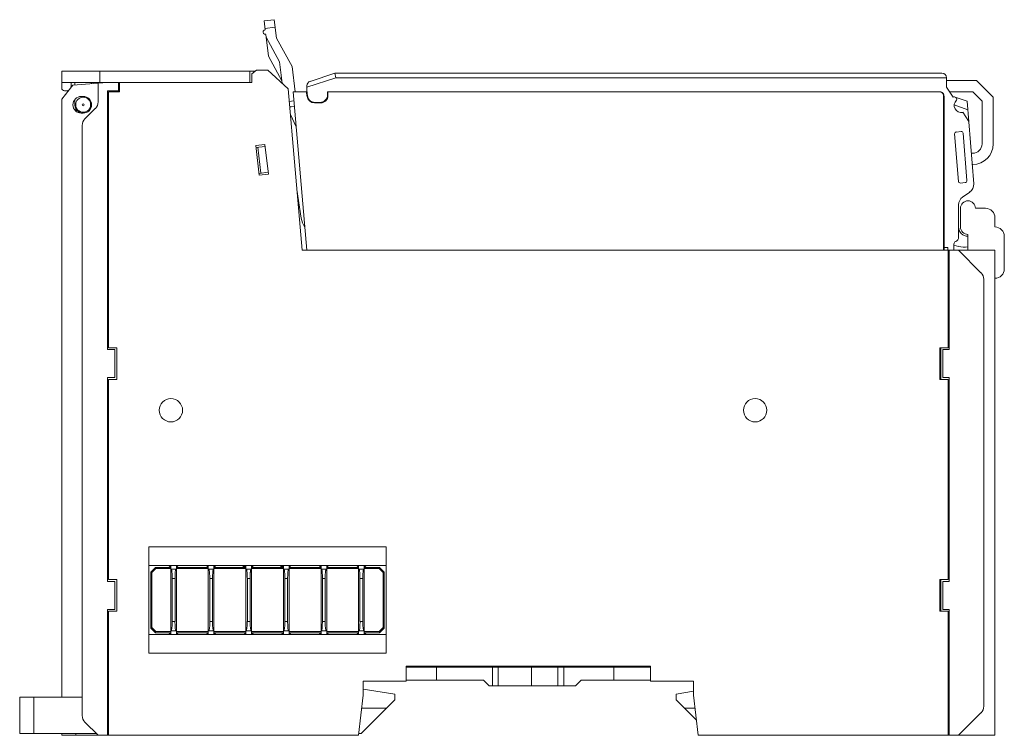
# Model space of a CAD drawing. Header units: inches. Extents: x 1106 to 1533, y 168 to 467.
# Tile 3 of 13: x 1204 to 1310, y 281 to 358. Entities that reach past the tile are written whole.
import ezdxf

# ---------------------------------------------------------------- set-up
doc = ezdxf.new("R2010")
doc.units = ezdxf.units.IN
doc.header["$LTSCALE"] = 23.1
doc.header["$MEASUREMENT"] = 0
doc.layers.get('0').update_dxf_attribs({"lineweight": 18})
for name, color, linetype, lineweight in [('1_27', 7, 'Continuous', 18), ('1_30_1_1', 7, 'Continuous', 18), ('1_39_1_1', 7, 'Continuous', 18), ('1_6', 7, 'Continuous', 18)]:
    doc.layers.add(name, color=color, linetype=linetype, lineweight=lineweight)

msp = doc.modelspace()

# ---------------------------------------------------------------- linework, layer by layer
at = {"color": 7, "linetype": 'Continuous'}
for p, q in [((1208.52, 350.6), (1208.52, 352.4)), ((1208.52, 352.4), (1229.27, 352.4)), ((1212.62, 351.2), (1212.62, 352.42)), ((1228.69, 351.2), (1228.69, 352.4)), ((1229.39, 352.5), (1228.89, 352.1)), ((1230.6, 352.5), (1229.39, 352.5)), ((1232.78, 350.5), (1230.6, 352.5)), ((1228.89, 352.1), (1228.89, 351.2)), ((1208.52, 351.2), (1228.89, 351.2)), ((1208.52, 349.4), (1209.72, 350.9)), ((1209.02, 350.3), (1208.82, 350.3)), ((1209.52, 351.2), (1209.52, 350.8)), ((1209.72, 350.9), (1212.42, 351.12)), ((1209.92, 351.2), (1209.92, 350.92)), ((1211.72, 351.2), (1211.72, 351.06)), ((1212.42, 351.12), (1213.42, 351.2)), ((1212.42, 351.12), (1212.42, 349.11)), ((1213.42, 322.55), (1213.42, 350.3)), ((1213.42, 350.3), (1214.72, 350.3)), ((1214.42, 350.2), (1214.42, 350.3)), ((1214.62, 351.2), (1214.62, 350.3)), ((1214.72, 350.2), (1214.72, 351.2)), ((1232.78, 350.5), (1234.3, 333.2)), ((1208.52, 349.4), (1208.52, 285.3)), ((1209.92, 349.34), (1209.92, 348.8)), ((1210.82, 349.7), (1210.62, 349.7)), ((1213.52, 322.75), (1213.52, 350.2)), ((1213.52, 350.2), (1214.72, 350.2)), ((1210.02, 348.13), (1210.02, 348.4)), ((1211.01, 347.3), (1212.12, 348.41)), ((1210.62, 347.9), (1210.82, 347.9)), ((1210.72, 346.59), (1210.72, 283.31)), ((1229.31, 344.42), (1230.3, 344.54)), ((1229.68, 341.24), (1229.31, 344.42)), ((1229.33, 344.22), (1230.33, 344.34)), ((1229.86, 341.47), (1229.53, 344.25)), ((1230.3, 344.54), (1230.68, 341.36)), ((1213.42, 342.9), (1213.52, 342.9)), ((1229.66, 341.44), (1230.65, 341.56)), ((1230.68, 341.36), (1229.68, 341.24)), ((1304.82, 337.7), (1304.82, 335.7)), ((1307.52, 337.7), (1306.42, 337.7)), ((1213.42, 337.2), (1213.52, 337.2)), ((1308.52, 335.7), (1308.52, 336.7)), ((1305.62, 334.9), (1305.62, 333.2)), ((1309.52, 331.2), (1309.52, 334.7)), ((1213.52, 334.4), (1213.42, 334.4)), ((1234.3, 333.2), (1303.52, 333.2)), ((1303.52, 322.75), (1303.52, 333.2)), ((1303.62, 333.2), (1308.52, 333.2)), ((1303.62, 333.2), (1303.62, 322.55)), ((1304.62, 333.2), (1307.02, 330.79)), ((1308.52, 333.2), (1308.52, 281.2)), ((1303.52, 331.6), (1303.62, 331.6)), ((1307.32, 330.09), (1307.32, 284.31)), ((1303.62, 326.8), (1303.52, 326.8)), ((1303.52, 326.3), (1303.62, 326.3)), ((1213.52, 323.3), (1213.42, 323.3)), ((1303.62, 323.5), (1303.52, 323.5)), ((1303.62, 323.3), (1303.52, 323.3)), ((1214.22, 322.55), (1213.42, 322.55)), ((1213.52, 322.75), (1214.42, 322.75)), ((1214.22, 319.55), (1214.22, 322.55)), ((1214.42, 319.35), (1214.42, 322.75)), ((1303.52, 322.75), (1302.62, 322.75)), ((1302.62, 322.75), (1302.62, 319.35)), ((1302.72, 319.35), (1302.72, 322.75)), ((1303.62, 322.55), (1302.92, 322.55)), ((1302.92, 322.55), (1302.92, 319.55)), ((1213.42, 297.7), (1213.42, 319.55)), ((1213.42, 319.55), (1214.22, 319.55)), ((1213.42, 318.8), (1213.52, 318.8)), ((1213.52, 297.9), (1213.52, 319.35)), ((1213.52, 319.35), (1214.42, 319.35)), ((1303.52, 319.35), (1302.62, 319.35)), ((1302.92, 319.55), (1303.62, 319.55)), ((1303.52, 297.9), (1303.52, 319.35)), ((1303.52, 318.8), (1303.62, 318.8)), ((1303.62, 319.55), (1303.62, 297.7)), ((1213.52, 308.5), (1213.42, 308.5)), ((1303.62, 308.5), (1303.52, 308.5)), ((1213.42, 304.9), (1213.52, 304.9)), ((1303.52, 304.9), (1303.62, 304.9)), ((1213.42, 301.45), (1213.52, 301.45)), ((1243.27, 301.4), (1217.87, 301.4)), ((1217.87, 301.4), (1217.87, 290)), ((1243.27, 290), (1243.27, 301.4)), ((1303.52, 301.45), (1303.62, 301.45)), ((1213.52, 298.65), (1213.42, 298.65)), ((1243.27, 299.4), (1217.87, 299.4)), ((1303.62, 298.65), (1303.52, 298.65)), ((1213.52, 298.45), (1213.42, 298.45)), ((1214.22, 297.7), (1213.42, 297.7)), ((1213.52, 297.9), (1214.42, 297.9)), ((1214.22, 294.7), (1214.22, 297.7)), ((1214.42, 294.5), (1214.42, 297.9)), ((1303.52, 297.9), (1302.62, 297.9)), ((1302.62, 297.9), (1302.62, 294.5)), ((1302.72, 297.9), (1302.72, 294.5)), ((1303.62, 297.7), (1302.92, 297.7)), ((1302.92, 297.7), (1302.92, 294.7)), ((1303.62, 298.45), (1303.52, 298.45)), ((1213.42, 294.7), (1214.22, 294.7)), ((1213.42, 281.2), (1213.42, 294.7)), ((1213.52, 294.5), (1214.42, 294.5)), ((1213.52, 281.2), (1213.52, 294.5)), ((1303.52, 294.5), (1302.62, 294.5)), ((1302.92, 294.7), (1303.62, 294.7)), ((1303.52, 281.2), (1303.52, 294.5)), ((1303.62, 294.7), (1303.62, 281.2)), ((1213.42, 293.95), (1213.52, 293.95)), ((1303.52, 293.95), (1303.62, 293.95)), ((1217.87, 292), (1243.27, 292)), ((1213.42, 290.4), (1213.52, 290.4)), ((1303.52, 290.4), (1303.62, 290.4)), ((1243.27, 290), (1217.87, 290)), ((1245.42, 288.6), (1271.62, 288.6)), ((1245.42, 288.6), (1245.42, 287)), ((1245.42, 288.5), (1271.62, 288.5)), ((1248.67, 287.1), (1248.67, 288.5)), ((1254.69, 286.5), (1254.69, 288.5)), ((1255.28, 286.5), (1255.28, 288.5)), ((1257.67, 288.6), (1257.67, 288.5)), ((1258.84, 286.5), (1258.84, 288.5)), ((1259.67, 288.6), (1259.67, 288.5)), ((1261.69, 286.5), (1261.69, 288.5)), ((1262.32, 288.5), (1262.32, 286.5)), ((1267.67, 287.1), (1267.67, 288.5)), ((1271.62, 287), (1271.62, 288.6)), ((1245.42, 287), (1240.82, 287)), ((1240.82, 287), (1240.82, 285.5)), ((1253.72, 287.1), (1245.42, 287.1)), ((1254.32, 286.5), (1253.72, 287.1)), ((1264.17, 287.1), (1263.57, 286.5)), ((1264.17, 287.1), (1271.62, 287.1)), ((1276.22, 287), (1271.62, 287)), ((1276.22, 285.5), (1276.22, 287)), ((1240.82, 286.14), (1244.22, 285.6)), ((1254.32, 286.5), (1263.57, 286.5)), ((1274.37, 285.6), (1276.22, 285.93)), ((1204.02, 285.3), (1210.72, 285.3)), ((1204.02, 285.3), (1204.02, 281.4)), ((1205.52, 281.4), (1205.52, 285.3)), ((1213.52, 285.3), (1213.42, 285.3)), ((1240.82, 285.5), (1240.32, 281.2)), ((1244.22, 285), (1240.62, 281.4)), ((1244.22, 285.6), (1244.22, 285)), ((1274.37, 285), (1274.37, 285.6)), ((1276.53, 282.84), (1274.37, 285)), ((1276.72, 281.2), (1276.22, 285.5)), ((1243.32, 284.1), (1240.66, 284.1)), ((1275.27, 284.1), (1276.38, 284.1)), ((1307.02, 283.61), (1304.62, 281.2)), ((1212.42, 281.2), (1211.01, 282.61)), ((1204.02, 281.4), (1212.22, 281.4)), ((1208.52, 281.2), (1208.52, 281.4)), ((1208.52, 281.2), (1240.32, 281.2)), ((1210.02, 281.2), (1210.02, 281.4)), ((1213.52, 281.4), (1213.42, 281.4)), ((1240.62, 281.4), (1240.34, 281.4)), ((1276.72, 281.2), (1308.52, 281.2))]:
    msp.add_line(p, q, dxfattribs=at)
for centre, radius in [((1210.82, 348.8), 0.8), ((1210.82, 348.8), 0.1), ((1220.22, 316.05), 1.25), ((1282.82, 316.05), 1.25)]:
    msp.add_circle(centre, radius, dxfattribs=at)
for centre, radius, start, end in [((1208.82, 350.6), 0.3, 180, 270), ((1209.02, 350.8), 0.5, 270, 308.8518), ((1209.02, 350.8), 0.5, 334.171, 0), ((1210.62, 348.8), 0.9, 90, 270), ((1210.82, 348.8), 0.9, 270, 90), ((1210.82, 348.8), 0.9, 180, 257.3112), ((1211.42, 349.11), 1, 315, 0.0073), ((1211.72, 346.59), 1, 135, 180), ((1305.62, 337.7), 0.8, 0, 180), ((1307.52, 336.7), 1, 0, 90), ((1305.62, 335.7), 0.8, 180, 270), ((1308.52, 334.7), 1, 0, 90), ((1306.32, 330.09), 1, 0, 45), ((1308.52, 331.2), 1, 270, 0), ((1306.32, 284.31), 1, 315, 0), ((1211.72, 283.31), 1, 180, 225)]:
    msp.add_arc(centre, radius, start, end, dxfattribs=at)
at = {"layer": '1_27', "color": 7, "linetype": 'Continuous'}
for p, q in [((1233.31, 350.2), (1234.8, 333.2)), ((1234.76, 350.2), (1233.31, 350.2)), ((1234.76, 350.2), (1234.8, 349.72)), ((1237.05, 350.2), (1237.05, 349.8)), ((1302.59, 350.2), (1237.05, 350.2)), ((1302.99, 333.2), (1302.99, 349.8)), ((1236.25, 349), (1235.6, 349))]:
    msp.add_line(p, q, dxfattribs=at)
for centre, radius, start, end in [((1235.6, 349.8), 0.8, 185.3635, 270), ((1236.25, 349.8), 0.8, 270, 0), ((1302.59, 349.8), 0.4, 0.0001, 89.9476)]:
    msp.add_arc(centre, radius, start, end, dxfattribs=at)
at = {"layer": '1_30_1_1', "color": 7, "linetype": 'Continuous'}
for p, q in [((1220.21, 299.2), (1220.21, 299.4)), ((1220.21, 299), (1220.81, 299)), ((1220.24, 299), (1220.27, 298.98)), ((1220.75, 298.98), (1220.77, 299)), ((1220.81, 299.2), (1220.81, 299.4)), ((1224.23, 299.2), (1224.23, 299.4)), ((1224.23, 299), (1224.83, 299)), ((1224.27, 299), (1224.29, 298.98)), ((1224.77, 298.98), (1224.79, 299)), ((1224.83, 299.2), (1224.83, 299.4)), ((1228.26, 299.2), (1228.26, 299.4)), ((1228.26, 299), (1228.86, 299)), ((1228.29, 299), (1228.32, 298.98)), ((1228.8, 298.98), (1228.82, 299)), ((1228.86, 299.2), (1228.86, 299.4)), ((1232.28, 299.2), (1232.28, 299.4)), ((1232.28, 299), (1232.88, 299)), ((1232.32, 299), (1232.34, 298.98)), ((1232.82, 298.98), (1232.84, 299)), ((1232.88, 299.2), (1232.88, 299.4)), ((1236.31, 299.2), (1236.31, 299.4)), ((1236.31, 299), (1236.91, 299)), ((1236.34, 299), (1236.37, 298.98)), ((1236.85, 298.98), (1236.87, 299)), ((1236.91, 299.2), (1236.91, 299.4)), ((1240.33, 299.2), (1240.33, 299.4)), ((1240.33, 299), (1240.93, 299)), ((1240.37, 299), (1240.39, 298.98)), ((1240.87, 298.98), (1240.89, 299)), ((1240.93, 299.2), (1240.93, 299.4)), ((1220.66, 298), (1220.36, 298)), ((1220.36, 293.4), (1220.36, 298)), ((1220.66, 293.4), (1220.66, 298)), ((1224.68, 298), (1224.38, 298)), ((1224.38, 293.4), (1224.38, 298)), ((1224.68, 293.4), (1224.68, 298)), ((1228.71, 298), (1228.41, 298)), ((1228.41, 293.4), (1228.41, 298)), ((1228.71, 293.4), (1228.71, 298)), ((1232.73, 298), (1232.43, 298)), ((1232.43, 293.4), (1232.43, 298)), ((1232.73, 293.4), (1232.73, 298)), ((1236.76, 298), (1236.46, 298)), ((1236.46, 293.4), (1236.46, 298)), ((1236.76, 293.4), (1236.76, 298)), ((1240.78, 298), (1240.48, 298)), ((1240.48, 293.4), (1240.48, 298)), ((1240.78, 293.4), (1240.78, 298)), ((1220.36, 293.4), (1220.66, 293.4)), ((1224.38, 293.4), (1224.68, 293.4)), ((1228.41, 293.4), (1228.71, 293.4)), ((1232.43, 293.4), (1232.73, 293.4)), ((1236.46, 293.4), (1236.76, 293.4)), ((1240.48, 293.4), (1240.78, 293.4)), ((1220.21, 292.4), (1220.81, 292.4)), ((1224.23, 292.4), (1224.83, 292.4)), ((1228.26, 292.4), (1228.86, 292.4)), ((1232.28, 292.4), (1232.88, 292.4)), ((1236.31, 292.4), (1236.91, 292.4)), ((1240.33, 292.4), (1240.93, 292.4)), ((1220.21, 292), (1220.21, 292.2)), ((1220.81, 292), (1220.81, 292.2)), ((1224.23, 292), (1224.23, 292.2)), ((1224.83, 292), (1224.83, 292.2)), ((1228.26, 292), (1228.26, 292.2)), ((1228.86, 292), (1228.86, 292.2)), ((1232.28, 292), (1232.28, 292.2)), ((1232.88, 292), (1232.88, 292.2)), ((1236.31, 292), (1236.31, 292.2)), ((1236.91, 292), (1236.91, 292.2)), ((1240.33, 292), (1240.33, 292.2)), ((1240.93, 292), (1240.93, 292.2))]:
    msp.add_line(p, q, dxfattribs=at)
for centre, major_axis, start_param, end_param in [((1220.19, 293.86), (-0.05, 1.46), -3.145428, -1.896368), ((1220.82, 293.86), (0.05, 1.46), -4.386817, -3.137757), ((1224.22, 293.86), (-0.05, 1.46), -3.145428, -1.896368), ((1224.84, 293.86), (0.05, 1.46), -4.386817, -3.137757), ((1228.24, 293.86), (-0.05, 1.46), -3.145428, -1.896368), ((1228.87, 293.86), (0.05, 1.46), -4.386817, -3.137757), ((1232.27, 293.86), (-0.05, 1.46), -3.145428, -1.896368), ((1232.89, 293.86), (0.05, 1.46), -4.386817, -3.137757), ((1236.29, 293.86), (-0.05, 1.46), -3.145428, -1.896368), ((1236.92, 293.86), (0.05, 1.46), -4.386817, -3.137757), ((1240.32, 293.86), (-0.05, 1.46), -3.145428, -1.896368), ((1240.94, 293.86), (0.05, 1.46), -4.386817, -3.137757)]:
    msp.add_ellipse(centre, major_axis=major_axis, ratio=0.106591, start_param=start_param, end_param=end_param, dxfattribs=at)
for points in [[(1220.27, 298.98), (1220.27, 298.98), (1220.28, 298.96), (1220.3, 298.9), (1220.31, 298.82), (1220.33, 298.7), (1220.34, 298.57), (1220.35, 298.43), (1220.35, 298.24), (1220.36, 298.1), (1220.36, 298)], [(1220.75, 298.98), (1220.74, 298.98), (1220.73, 298.96), (1220.71, 298.9), (1220.7, 298.82), (1220.68, 298.7), (1220.67, 298.57), (1220.66, 298.43), (1220.66, 298.24), (1220.66, 298.1), (1220.66, 298)], [(1224.29, 298.98), (1224.3, 298.98), (1224.3, 298.96), (1224.32, 298.9), (1224.34, 298.82), (1224.35, 298.7), (1224.36, 298.57), (1224.37, 298.43), (1224.38, 298.24), (1224.38, 298.1), (1224.38, 298)], [(1224.77, 298.98), (1224.77, 298.98), (1224.76, 298.96), (1224.74, 298.9), (1224.72, 298.82), (1224.71, 298.7), (1224.7, 298.57), (1224.69, 298.43), (1224.68, 298.24), (1224.68, 298.1), (1224.68, 298)], [(1228.32, 298.98), (1228.32, 298.98), (1228.33, 298.96), (1228.35, 298.9), (1228.36, 298.82), (1228.38, 298.7), (1228.39, 298.57), (1228.4, 298.43), (1228.4, 298.24), (1228.41, 298.1), (1228.41, 298)], [(1228.8, 298.98), (1228.79, 298.98), (1228.78, 298.96), (1228.76, 298.9), (1228.75, 298.82), (1228.73, 298.7), (1228.72, 298.57), (1228.71, 298.43), (1228.71, 298.24), (1228.71, 298.1), (1228.71, 298)], [(1232.34, 298.98), (1232.35, 298.98), (1232.35, 298.96), (1232.37, 298.9), (1232.39, 298.82), (1232.4, 298.7), (1232.41, 298.57), (1232.42, 298.43), (1232.43, 298.24), (1232.43, 298.1), (1232.43, 298)], [(1232.82, 298.98), (1232.82, 298.98), (1232.81, 298.96), (1232.79, 298.9), (1232.77, 298.82), (1232.76, 298.7), (1232.75, 298.57), (1232.74, 298.43), (1232.73, 298.24), (1232.73, 298.1), (1232.73, 298)], [(1236.37, 298.98), (1236.37, 298.98), (1236.38, 298.96), (1236.4, 298.9), (1236.41, 298.82), (1236.43, 298.7), (1236.44, 298.57), (1236.45, 298.43), (1236.45, 298.24), (1236.46, 298.1), (1236.46, 298)], [(1236.85, 298.98), (1236.84, 298.98), (1236.83, 298.96), (1236.81, 298.9), (1236.8, 298.82), (1236.78, 298.7), (1236.77, 298.57), (1236.76, 298.43), (1236.76, 298.24), (1236.76, 298.1), (1236.76, 298)], [(1240.39, 298.98), (1240.4, 298.98), (1240.4, 298.96), (1240.42, 298.9), (1240.44, 298.82), (1240.45, 298.7), (1240.46, 298.57), (1240.47, 298.43), (1240.48, 298.24), (1240.48, 298.1), (1240.48, 298)], [(1240.87, 298.98), (1240.87, 298.98), (1240.86, 298.96), (1240.84, 298.9), (1240.82, 298.82), (1240.81, 298.7), (1240.8, 298.57), (1240.79, 298.43), (1240.78, 298.24), (1240.78, 298.1), (1240.78, 298)]]:
    msp.add_open_spline(points, degree=3, knots=[0, 0, 0, 0, 0.02804, 0.065554, 0.164448, 0.285433, 0.41925, 0.560262, 0.705221, 1, 1, 1, 1], dxfattribs=at)
at = {"layer": '1_39_1_1', "color": 7, "linetype": 'Continuous'}
for p, q in [((1218.57, 299.2), (1218.07, 298.7)), ((1218.07, 298.7), (1218.19, 298.65)), ((1218.07, 298.7), (1218.07, 292.7)), ((1218.19, 298.65), (1218.62, 299.08)), ((1218.19, 298.65), (1218.19, 292.75)), ((1220.21, 299.2), (1218.57, 299.2)), ((1218.62, 299.08), (1218.57, 299.2)), ((1220.21, 299.08), (1218.62, 299.08)), ((1220.01, 299.4), (1220.21, 299.2)), ((1220.21, 292.2), (1220.21, 299.2)), ((1220.81, 299.2), (1221.01, 299.4)), ((1224.23, 299.2), (1220.81, 299.2)), ((1220.81, 299.2), (1220.81, 292.2)), ((1224.23, 299.08), (1220.81, 299.08)), ((1224.03, 299.4), (1224.23, 299.2)), ((1224.23, 292.2), (1224.23, 299.2)), ((1224.83, 299.2), (1225.03, 299.4)), ((1228.26, 299.2), (1224.83, 299.2)), ((1224.83, 299.2), (1224.83, 292.2)), ((1228.26, 299.08), (1224.83, 299.08)), ((1227.89, 299.4), (1228.09, 299.2)), ((1228.26, 299.2), (1228.06, 299.4)), ((1228.26, 292.2), (1228.26, 299.2)), ((1228.86, 299.2), (1229.06, 299.4)), ((1232.28, 299.2), (1228.86, 299.2)), ((1228.86, 292.2), (1228.86, 299.2)), ((1232.28, 299.08), (1228.86, 299.08)), ((1231.91, 299.4), (1232.11, 299.2)), ((1232.28, 299.2), (1232.08, 299.4)), ((1232.28, 292.2), (1232.28, 299.2)), ((1232.88, 299.2), (1233.08, 299.4)), ((1236.31, 299.2), (1232.88, 299.2)), ((1232.88, 299.2), (1232.88, 292.2)), ((1236.31, 299.08), (1232.88, 299.08)), ((1236.11, 299.4), (1236.31, 299.2)), ((1236.31, 292.2), (1236.31, 299.2)), ((1236.91, 299.2), (1237.11, 299.4)), ((1240.33, 299.2), (1236.91, 299.2)), ((1236.91, 292.2), (1236.91, 299.2)), ((1240.33, 299.08), (1236.91, 299.08)), ((1240.13, 299.4), (1240.33, 299.2)), ((1240.33, 292.2), (1240.33, 299.2)), ((1240.93, 299.2), (1241.13, 299.4)), ((1242.57, 299.2), (1240.93, 299.2)), ((1240.93, 299.2), (1240.93, 292.2)), ((1242.52, 299.08), (1240.93, 299.08)), ((1242.52, 299.08), (1242.57, 299.2)), ((1242.52, 299.08), (1242.95, 298.65)), ((1243.07, 298.7), (1242.57, 299.2)), ((1242.95, 298.65), (1243.07, 298.7)), ((1242.95, 292.75), (1242.95, 298.65)), ((1243.07, 292.7), (1243.07, 298.7)), ((1218.07, 292.7), (1218.19, 292.75)), ((1218.07, 292.7), (1218.57, 292.2)), ((1218.62, 292.32), (1218.19, 292.75)), ((1218.57, 292.2), (1218.62, 292.32)), ((1218.62, 292.32), (1220.21, 292.32)), ((1220.81, 292.32), (1224.23, 292.32)), ((1224.83, 292.32), (1228.26, 292.32)), ((1228.86, 292.32), (1232.28, 292.32)), ((1232.88, 292.32), (1236.31, 292.32)), ((1236.91, 292.32), (1240.33, 292.32)), ((1240.93, 292.32), (1242.52, 292.32)), ((1242.95, 292.75), (1242.52, 292.32)), ((1242.57, 292.2), (1242.52, 292.32)), ((1242.57, 292.2), (1243.07, 292.7)), ((1242.95, 292.75), (1243.07, 292.7)), ((1218.57, 292.2), (1220.21, 292.2)), ((1220.21, 292.2), (1220.01, 292)), ((1221.01, 292), (1220.81, 292.2)), ((1220.81, 292.2), (1224.23, 292.2)), ((1224.23, 292.2), (1224.03, 292)), ((1225.03, 292), (1224.83, 292.2)), ((1224.83, 292.2), (1228.26, 292.2)), ((1228.26, 292.2), (1228.06, 292)), ((1228.86, 292.2), (1232.28, 292.2)), ((1229.06, 292), (1228.86, 292.2)), ((1232.28, 292.2), (1232.08, 292)), ((1232.88, 292.2), (1236.31, 292.2)), ((1233.08, 292), (1232.88, 292.2)), ((1236.31, 292.2), (1236.11, 292)), ((1236.91, 292.2), (1240.33, 292.2)), ((1237.11, 292), (1236.91, 292.2)), ((1240.33, 292.2), (1240.13, 292)), ((1240.93, 292.2), (1242.57, 292.2)), ((1241.13, 292), (1240.93, 292.2))]:
    msp.add_line(p, q, dxfattribs=at)
at = {"layer": '1_6', "color": 7, "linetype": 'Continuous'}
for p, q in [((1231.29, 357.92), (1230.2, 357.79)), ((1230.32, 356.85), (1230.2, 357.79)), ((1231.29, 357.92), (1231.54, 355.94)), ((1231.39, 357.13), (1230.3, 356.99)), ((1230.66, 354.02), (1230.38, 356.35)), ((1231.85, 353.41), (1230.41, 356.05)), ((1231.54, 355.94), (1233.22, 352.92)), ((1232.1, 351.37), (1230.66, 354.02)), ((1232.13, 351.1), (1231.85, 353.41)), ((1233.22, 352.92), (1233.55, 350.2)), ((1234.8, 350.67), (1237.88, 351.7)), ((1235.14, 351.31), (1237.8, 352.2)), ((1237.8, 352.2), (1237.88, 351.7)), ((1237.8, 352.2), (1302.83, 352.2)), ((1303.33, 351.7), (1237.88, 351.7)), ((1303.33, 350.7), (1303.33, 351.7)), ((1303.33, 351.4), (1306.53, 351.4)), ((1306.53, 351.4), (1308.33, 349.6)), ((1234.8, 350.84), (1234.8, 350.37)), ((1234.85, 349.73), (1234.8, 350.37)), ((1303.33, 350.7), (1304.03, 349.61)), ((1233.4, 349.21), (1232.9, 349.15)), ((1234.88, 349.47), (1234.85, 349.73)), ((1237, 349.85), (1237, 350.2)), ((1237, 350.2), (1302.6, 350.2)), ((1303.06, 349.7), (1303.05, 349.82)), ((1303.06, 349.7), (1303.06, 333.2)), ((1303.65, 350.2), (1306.13, 350.2)), ((1305.53, 349.17), (1304.25, 349.63)), ((1307.13, 349.2), (1306.13, 350.2)), ((1308.33, 344.6), (1308.33, 349.6)), ((1233.09, 348.57), (1233.45, 348.62)), ((1235.65, 349.05), (1236.52, 349.05)), ((1302.99, 349.2), (1303.06, 349.2)), ((1304.15, 348.78), (1305.6, 348.26)), ((1305.53, 349.17), (1306.24, 340.32)), ((1307.13, 349.2), (1307.13, 344.6)), ((1233.02, 347.76), (1233.64, 346.45)), ((1305.08, 347.99), (1305.7, 347.02)), ((1304.19, 345.67), (1304.6, 340.59)), ((1304.89, 345.93), (1304.37, 345.88)), ((1305.52, 340.67), (1305.11, 345.75)), ((1305.98, 343.6), (1306.13, 343.6)), ((1306.13, 342.4), (1306.07, 342.4)), ((1304.82, 340.41), (1305.34, 340.46)), ((1234.16, 336.63), (1233.73, 339.7)), ((1305.81, 339.42), (1305.05, 338.9)), ((1304.62, 334.6), (1304.62, 338.07)), ((1302.99, 334.65), (1303.06, 334.65)), ((1303.06, 334), (1302.99, 334)), ((1303.46, 333.5), (1303.06, 333.5)), ((1303.46, 333.2), (1303.46, 333.5)), ((1304.12, 333.2), (1304.12, 333.86)), ((1304.62, 333.62), (1304.12, 333.75)), ((1303.52, 333.2), (1303.62, 333.2))]:
    msp.add_line(p, q, dxfattribs=at)
for centre, radius, start, end in [((1230.35, 356.6), 0.25, 97, 277), ((1302.83, 351.7), 0.5, 0, 90), ((1235.3, 350.84), 0.5, 108.4349, 180), ((1235.65, 349.85), 0.8, 185.2724, 270), ((1236.2, 349.85), 0.8, 270, 0), ((1304.17, 349.4), 0.25, 333.8572, 122.8129), ((1304.91, 348.73), 0.762, 133.1898, 282.37), ((1233.06, 348.87), 0.3, 248.6787, 277), ((1304.39, 345.69), 0.2, 95.4274, 184.6059), ((1304.91, 345.73), 0.2, 4.6059, 95.4274), ((1306.13, 344.6), 2.2, 270, 0), ((1306.13, 344.6), 1, 270, 0), ((1304.8, 340.61), 0.2, 184.6059, 275.4274), ((1305.32, 340.66), 0.2, 275.4274, 4.6059), ((1305.24, 340.24), 1, 304.4354, 4.6059), ((1305.62, 338.07), 1, 124.4354, 180), ((1237.27, 337.4), 3.2, 194, 212.2185), ((1305.62, 335.7), 1, 180, 270), ((1304.12, 334.6), 0.5, 292.0243, 360), ((1304.42, 333.86), 0.3, 112.0243, 180), ((1305.22, 335.53), 2, 252.3457, 281.3735)]:
    msp.add_arc(centre, radius, start, end, dxfattribs=at)
msp.add_open_spline([(1302.75, 350.17), (1302.71, 350.19), (1302.65, 350.2), (1302.6, 350.2)], degree=3, dxfattribs=at)
for points, knots in [([(1303, 349.96), (1302.98, 349.98), (1302.93, 350.06), (1302.84, 350.14), (1302.76, 350.17), (1302.75, 350.17)], [0, 0, 0, 0, 0.298214, 0.909243, 1, 1, 1, 1]), ([(1303.05, 349.82), (1303.05, 349.84), (1303.03, 349.88), (1303.01, 349.93), (1303, 349.96)], [0, 0, 0, 0, 0.474399, 1, 1, 1, 1])]:
    msp.add_open_spline(points, degree=3, knots=knots, dxfattribs=at)

doc.saveas('drawing.dxf')
